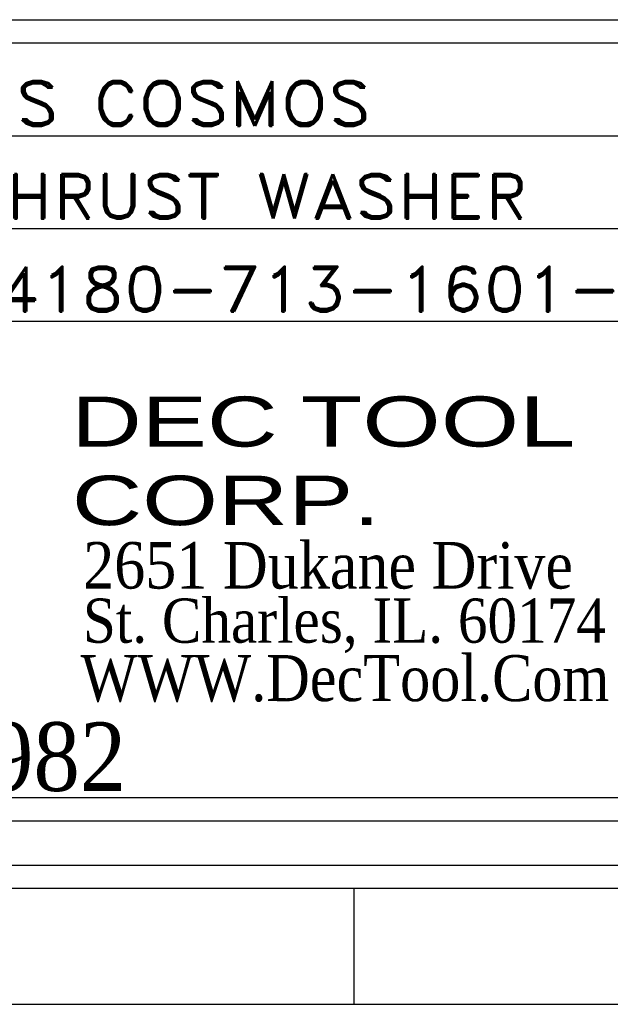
# Model space of a CAD drawing. Header units: inches. Extents: x 3 to 351, y 4 to 271.
# Tile 47 of 256: x 91.03 to 92.3, y 54.65 to 56.77. Entities that reach past the tile are written whole.
import ezdxf
from ezdxf.enums import TextEntityAlignment as Align

# ---------------------------------------------------------------- set-up
doc = ezdxf.new("R2010")
doc.units = ezdxf.units.IN
doc.header["$LTSCALE"] = 0.5
doc.header["$MEASUREMENT"] = 0
doc.layers.add('PLOTVIEW1', color=7, linetype='Continuous')
doc.layers.add('STR_1', color=7, linetype='Continuous')
doc.styles.add('VERO5-RomanD', font='romand__.ttf')
doc.styles.add('VERO6-Dutch801 Rm BT', font='dutchi.ttf')
doc.styles.add('VERO7-Vineta BT', font='vinet.ttf')

msp = doc.modelspace()

# ---------------------------------------------------------------- linework, layer by layer
at = {"layer": 'PLOTVIEW1', "color": 252, "linetype": 'Continuous'}
for p, q in [((90.1468, 56.5192, 0.0197), (96.8567, 56.5192, 0.0197)), ((90.1468, 56.3192, 0.0197), (96.8567, 56.3192, 0.0197)), ((90.1468, 56.1192, 0.0197), (96.8567, 56.1192, 0.0197))]:
    msp.add_line(p, q, dxfattribs=at)
at = {"layer": 'PLOTVIEW1', "color": 97, "linetype": 'Continuous'}
for p, q in [((50.7517, 54.9475), (96.7517, 54.9475)), ((50.7517, 54.8975), (96.7517, 54.8975)), ((91.7517, 54.8975), (91.7517, 54.6475)), ((50.7517, 54.6475), (96.7517, 54.6475))]:
    msp.add_line(p, q, dxfattribs=at)
at = {"layer": 'STR_1', "color": 4, "linetype": 'Continuous'}
for p, q in [((90.2518, 56.7692), (96.7517, 56.7692)), ((90.2518, 56.7192), (96.7517, 56.7192)), ((96.7517, 55.0925), (90.2518, 55.0925)), ((96.7517, 55.0425), (90.2518, 55.0425))]:
    msp.add_line(p, q, dxfattribs=at)

# ---------------------------------------------------------------- texts
at = {"layer": 'PLOTVIEW1', "color": 7, "linetype": 'Continuous'}
for s, height, style, width, p, p2 in [('CS COSMOS', 0.09605, 'VERO5-RomanD', 1.000792, (90.9265, 56.5406, 0.0197), (91.7893, 56.5406, 0.0197)), ('THRUST WASHER', 0.096051, 'VERO5-RomanD', 1.000818, (90.9242, 56.3406, 0.0197), (92.1262, 56.3406, 0.0197)), ('4180-713-1601-A', 0.096051, 'VERO5-RomanD', 1.000513, (90.9829, 56.1406, 0.0197), (92.4188, 56.1406, 0.0197)), ('DEC', 0.10777, 'VERO7-Vineta BT', 0.88194, (91.1433, 55.8493, 0.0197), (91.5879, 55.8493, 0.0197)), ('TOOL', 0.10802, 'VERO7-Vineta BT', 0.882187, (91.6376, 55.8493, 0.0197), (92.2288, 55.8493, 0.0197)), ('CORP.', 0.10661, 'VERO7-Vineta BT', 0.882342, (91.1448, 55.68, 0.0197), (91.8088, 55.68, 0.0197)), ('2651 Dukane Drive', 0.100261, 'VERO6-Dutch801 Rm BT', 0.929485, (91.1691, 55.5434, 0.0197), (92.2239, 55.5434, 0.0197)), ('St. Charles, IL. 60174', 0.095252, 'VERO6-Dutch801 Rm BT', 0.929426, (91.1686, 55.4267, 0.0197), (92.2949, 55.4267, 0.0197)), ('WWW.DecTool.Com', 0.099179, 'VERO6-Dutch801 Rm BT', 0.928815, (91.1636, 55.3008, 0.0197), (92.3023, 55.3008, 0.0197)), ('SINCE 1982', 0.14781, 'VERO6-Dutch801 Rm BT', 0.929558, (90.2347, 55.1072, 0.0197), (91.2619, 55.1072, 0.0197))]:
    msp.add_text(s, height=height, dxfattribs=dict(at, style=style, width=width)).set_placement(p, p2, align=Align.FIT)

doc.saveas('drawing.dxf')
